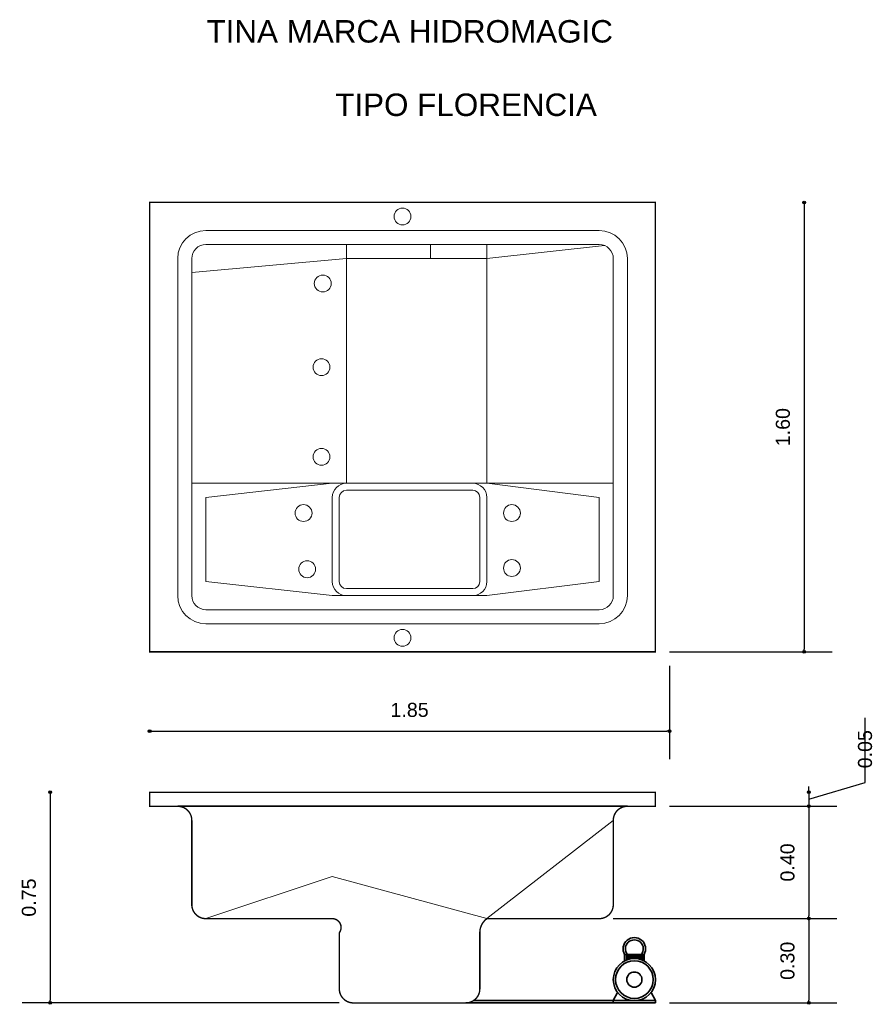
# Model space of a CAD drawing. Extents: x 170.9 to 173.94, y 181.86 to 185.36.
import ezdxf

# ---------------------------------------------------------------- set-up
doc = ezdxf.new("R2010")
doc.units = 0
doc.header["$MEASUREMENT"] = 0
doc.layers.add('CONTORNO', color=170, linetype='Continuous', lineweight=15)
for name, color, linetype, lineweight, plot in [('cotas', 3, 'Continuous', 13, False), ('muebles', 2, 'Continuous', 18, False), ('rotulos', 1, 'Continuous', 25, False), ('TRAZO', 7, 'Continuous', 35, False)]:
    doc.layers.add(name, color=color, linetype=linetype, lineweight=lineweight, plot=plot)
doc.styles.add('cotas', font='ARIAL.TTF')
doc.styles.add('rotulo', font='swissko.ttf')
doc.dimstyles.new('ISO-25', dxfattribs={"dimtxt": 2.4, "dimasz": 1, "dimexe": 1.25, "dimexo": 0.625, "dimtad": 1, "dimrnd": 0.0215, "dimtxsty": 'cotas', "dimblk": 'ORIGIN2', "dimcen": 1, "dimazin": 0, "dimtfac": 1, "dimtmove": 0, "dimatfit": 3, "dimldrblk": 'ORIGIN2', "dimfxl": 0, "dimlwe": 0, "dimarcsym": 0})

# ---------------------------------------------------------------- blocks, each defined once
blk = doc.blocks.new('_Origin2')
at = {"color": 0, "lineweight": -2}
blk.add_line((-0.5, 0), (-1, 0), dxfattribs=at)
for radius in [0.5, 0.25]:
    blk.add_circle((0, 0), radius, dxfattribs=at)
blk = doc.blocks.new('*D1')
at = {"color": 0, "linetype": 'ByBlock'}
for p, q in [((173.6892, 184.7021), (173.6892, 183.1221)), ((173.21, 183.1121), (173.7892, 183.1121))]:
    blk.add_line(p, q, dxfattribs=at)
at = {"layer": 'Defpoints', "color": 0, "linetype": 'ByBlock'}
for p in [(173.16, 184.7121), (173.16, 183.1121), (173.6892, 183.1121)]:
    blk.add_point(p, dxfattribs=at)
at = {"color": 0, "linetype": 'ByBlock', "xscale": 0.01, "yscale": 0.01, "zscale": 0.01}
for p, rotation in [((173.6892, 184.7121), 90), ((173.6892, 183.1121), 270)]:
    blk.add_blockref('_Origin2', p, dxfattribs=dict(at, rotation=rotation))
at = {"color": 0, "linetype": 'ByBlock', "insert": (173.6137, 183.9121), "char_height": 0.05, "attachment_point": 5, "rotation": 90, "style": 'cotas'}
blk.add_mtext('1.60', dxfattribs=at)
blk = doc.blocks.new('*D4')
at = {"color": 0, "linetype": 'ByBlock'}
for p, q in [((173.7056, 182.5521), (173.7056, 182.1721)), ((173.01, 182.1621), (173.8056, 182.1621))]:
    blk.add_line(p, q, dxfattribs=at)
at = {"layer": 'Defpoints', "color": 0, "linetype": 'ByBlock'}
for p in [(173.16, 182.5621), (172.96, 182.1621), (173.7056, 182.1621)]:
    blk.add_point(p, dxfattribs=at)
at = {"color": 0, "linetype": 'ByBlock', "xscale": 0.01, "yscale": 0.01, "zscale": 0.01}
for p, rotation in [((173.7056, 182.5621), 90), ((173.7056, 182.1621), 270)]:
    blk.add_blockref('_Origin2', p, dxfattribs=dict(at, rotation=rotation))
at = {"color": 0, "linetype": 'ByBlock', "insert": (173.63, 182.3621), "char_height": 0.05, "attachment_point": 5, "rotation": 90, "style": 'cotas'}
blk.add_mtext('0.40', dxfattribs=at)
blk = doc.blocks.new('*D3')
at = {"color": 0, "linetype": 'ByBlock'}
for p, q in [((173.7056, 182.1521), (173.7056, 181.8721)), ((173.21, 181.8621), (173.8056, 181.8621))]:
    blk.add_line(p, q, dxfattribs=at)
at = {"layer": 'Defpoints', "color": 0, "linetype": 'ByBlock'}
for p in [(172.96, 182.1621), (173.16, 181.8621), (173.7056, 181.8621)]:
    blk.add_point(p, dxfattribs=at)
at = {"color": 0, "linetype": 'ByBlock', "xscale": 0.01, "yscale": 0.01, "zscale": 0.01}
for p, rotation in [((173.7056, 182.1621), 90), ((173.7056, 181.8621), 270)]:
    blk.add_blockref('_Origin2', p, dxfattribs=dict(at, rotation=rotation))
at = {"color": 0, "linetype": 'ByBlock', "insert": (173.63, 182.0121), "char_height": 0.05, "attachment_point": 5, "rotation": 90, "style": 'cotas'}
blk.add_mtext('0.30', dxfattribs=at)
blk = doc.blocks.new('*D2')
at = {"color": 0, "linetype": 'ByBlock'}
for p, q in [((173.21, 183.0621), (173.21, 182.7296)), ((171.37, 182.8296), (173.2, 182.8296))]:
    blk.add_line(p, q, dxfattribs=at)
at = {"layer": 'Defpoints', "color": 0, "linetype": 'ByBlock'}
for p in [(171.36, 183.1121), (173.21, 183.1121), (173.21, 182.8296)]:
    blk.add_point(p, dxfattribs=at)
at = {"color": 0, "linetype": 'ByBlock', "xscale": 0.01, "yscale": 0.01, "zscale": 0.01, "rotation": 180}
blk.add_blockref('_Origin2', (171.36, 182.8296), dxfattribs=at)
at = {"color": 0, "linetype": 'ByBlock', "xscale": 0.01, "yscale": 0.01, "zscale": 0.01}
blk.add_blockref('_Origin2', (173.21, 182.8296), dxfattribs=at)
at = {"color": 0, "linetype": 'ByBlock', "insert": (172.285, 182.9051), "char_height": 0.05, "attachment_point": 5, "style": 'cotas'}
blk.add_mtext('1.85', dxfattribs=at)
blk = doc.blocks.new('*D5')
at = {"color": 0, "linetype": 'ByBlock'}
for p, q in [((171.0059, 182.6021), (171.0059, 181.8721)), ((172.035, 181.8621), (170.9059, 181.8621))]:
    blk.add_line(p, q, dxfattribs=at)
at = {"layer": 'Defpoints', "color": 0, "linetype": 'ByBlock'}
for p in [(171.36, 182.6121), (171.0059, 181.8621), (172.085, 181.8621)]:
    blk.add_point(p, dxfattribs=at)
at = {"color": 0, "linetype": 'ByBlock', "xscale": 0.01, "yscale": 0.01, "zscale": 0.01}
for p, rotation in [((171.0059, 182.6121), 90), ((171.0059, 181.8621), 270)]:
    blk.add_blockref('_Origin2', p, dxfattribs=dict(at, rotation=rotation))
at = {"color": 0, "linetype": 'ByBlock', "insert": (170.9303, 182.2371), "char_height": 0.05, "attachment_point": 5, "rotation": 90, "style": 'cotas'}
blk.add_mtext('0.75', dxfattribs=at)
blk = doc.blocks.new('*D6')
at = {"color": 0, "linetype": 'ByBlock'}
for p, q in [((173.9061, 182.6473), (173.9061, 182.8775)), ((173.7056, 182.5871), (173.9061, 182.6473)), ((173.7056, 182.6221), (173.7056, 182.6321)), ((173.7056, 182.6121), (173.7056, 182.5621)), ((173.7056, 182.6121), (173.7056, 182.5621)), ((173.21, 182.5621), (173.8056, 182.5621)), ((173.7056, 182.5521), (173.7056, 182.5421))]:
    blk.add_line(p, q, dxfattribs=at)
at = {"layer": 'Defpoints', "color": 0, "linetype": 'ByBlock'}
for p in [(173.16, 182.6121), (173.16, 182.5621), (173.7056, 182.5621)]:
    blk.add_point(p, dxfattribs=at)
at = {"color": 0, "linetype": 'ByBlock', "xscale": 0.01, "yscale": 0.01, "zscale": 0.01}
for p, rotation in [((173.7056, 182.6121), 270), ((173.7056, 182.5621), 90)]:
    blk.add_blockref('_Origin2', p, dxfattribs=dict(at, rotation=rotation))
at = {"color": 0, "linetype": 'ByBlock', "insert": (173.9061, 182.6973), "char_height": 0.05, "attachment_point": 4, "rotation": 90, "style": 'cotas'}
blk.add_mtext('0.05', dxfattribs=at)

msp = doc.modelspace()

# ---------------------------------------------------------------- linework, layer by layer
at = {"layer": 'CONTORNO'}
for p, q in [((172.56, 182.1621), (173.01, 182.5121)), ((171.56, 182.1621), (172.01, 182.3121)), ((172.01, 182.3121), (172.56, 182.1621))]:
    msp.add_line(p, q, dxfattribs=at)
at = {"layer": 'CONTORNO', "const_width": 0.005}
for points in [[(173.16, 183.1121), (173.16, 184.7121), (171.36, 184.7121), (171.36, 183.1121), (173.16, 183.1121)], [(172.035, 182.1121), (172.035, 181.9121)]]:
    msp.add_lwpolyline(points, dxfattribs=at)
for points in [[(173.06, 182.5621), (173.16, 182.5621), (173.16, 182.6121), (171.36, 182.6121), (171.36, 182.5621), (171.46, 182.5621, -0.414214), (171.51, 182.5121), (171.51, 182.2121, 0.414214), (171.56, 182.1621), (172.01, 182.1621, -0.618034), (172.035, 182.1121)], [(172.085, 181.8621), (172.485, 181.8621, 0.414214), (172.535, 181.9121), (172.535, 182.1121, -0.236068), (172.56, 182.1621), (172.96, 182.1621, 0.414214), (173.01, 182.2121), (173.01, 182.5121, -0.414214), (173.06, 182.5621, -1.2924)], [(172.035, 181.9121, 0.414214), (172.085, 181.8621)]]:
    msp.add_lwpolyline(points, format="xyb", dxfattribs=at)
at = {"layer": 'muebles'}
for p, q in [((171.56, 184.6121), (172.96, 184.6121)), ((171.56, 184.5621), (172.96, 184.5621)), ((172.06, 183.7121), (172.06, 184.5621)), ((172.36, 184.5121), (172.36, 184.5621)), ((172.56, 183.7121), (172.56, 184.5621)), ((172.56, 184.5121), (172.9784, 184.5586)), ((171.46, 183.3121), (171.46, 184.5121)), ((171.51, 184.4621), (172.06, 184.5121)), ((171.51, 183.3121), (171.51, 184.5121)), ((172.06, 184.5121), (172.56, 184.5121)), ((173.01, 183.3121), (173.01, 184.5121)), ((173.06, 183.3121), (173.06, 184.5121)), ((171.51, 183.7121), (173.01, 183.7121)), ((171.56, 183.6621), (172.01, 183.7121)), ((172.56, 183.7121), (172.96, 183.6621)), ((171.56, 183.3621), (171.56, 183.6621)), ((172.01, 183.3621), (172.01, 183.6621)), ((172.035, 183.3621), (172.035, 183.6621)), ((172.06, 183.6871), (172.51, 183.6871)), ((172.535, 183.3621), (172.535, 183.6621)), ((172.56, 183.3621), (172.56, 183.6621)), ((172.96, 183.3621), (172.96, 183.6621)), ((172.01, 183.3121), (171.56, 183.3621)), ((172.96, 183.3621), (172.56, 183.3121)), ((172.01, 183.3121), (172.56, 183.3121)), ((172.06, 183.3371), (172.51, 183.3371)), ((171.56, 183.2621), (172.96, 183.2621)), ((171.56, 183.2121), (172.96, 183.2121))]:
    msp.add_line(p, q, dxfattribs=at)
for centre in [(172.26, 184.6621), (171.976, 184.4236), (171.9717, 184.1256), (171.9717, 183.8063), (171.9078, 183.6062), (172.6493, 183.6062), (171.9206, 183.4061), (172.6493, 183.4104), (172.26, 183.1621)]:
    msp.add_circle(centre, 0.03, dxfattribs=at)
for centre, radius, start, end in [((171.56, 184.5121), 0.1, 90, 180), ((172.96, 184.5121), 0.1, 0, 90), ((171.56, 184.5121), 0.05, 90, 180), ((172.96, 184.5121), 0.05, 0, 90), ((172.06, 183.6621), 0.05, 90, 180), ((172.51, 183.6621), 0.05, 0, 90), ((172.06, 183.6621), 0.025, 90, 180), ((172.51, 183.6621), 0.025, 0, 90), ((172.06, 183.3621), 0.05, 180, 270), ((172.06, 183.3621), 0.025, 180, 270), ((172.51, 183.3621), 0.05, 270, 0), ((172.51, 183.3621), 0.025, 270, 0), ((171.56, 183.3121), 0.1, 180, 270), ((171.56, 183.3121), 0.05, 180, 270), ((172.96, 183.3121), 0.05, 270, 0), ((172.96, 183.3121), 0.1, 270, 0)]:
    msp.add_arc(centre, radius, start, end, dxfattribs=at)
at = {"layer": 'TRAZO'}
for p, q in [((171.46, 182.5621), (173.06, 182.5621)), ((173.0504, 182.0346), (173.1197, 182.0346)), ((173.0504, 182.0346), (173.0504, 182.0117)), ((173.0567, 182.0346), (173.0567, 182.0145)), ((173.0567, 182.0346), (173.0567, 182.0145)), ((173.0627, 182.0346), (173.0627, 182.0167)), ((173.0687, 182.0346), (173.0687, 182.0183)), ((173.0747, 182.0346), (173.0747, 182.0194)), ((173.0807, 182.0346), (173.0807, 182.02)), ((173.0807, 182.0346), (173.0807, 182.02)), ((173.0867, 182.0346), (173.0867, 182.0201)), ((173.0927, 182.0346), (173.0927, 182.0197)), ((173.0987, 182.0346), (173.0987, 182.0189)), ((173.1047, 182.0346), (173.1047, 182.0175)), ((173.1107, 182.0346), (173.1107, 182.0156)), ((173.1167, 182.0346), (173.1167, 182.0131)), ((173.1197, 182.0346), (173.1197, 182.0117)), ((172.5122, 181.8701), (173.16, 181.8701)), ((173.01, 181.8701), (173.0255, 181.8995)), ((173.01, 181.8701), (173.01, 181.8621)), ((173.16, 181.8701), (173.1445, 181.8995)), ((173.16, 181.8701), (173.16, 181.8621)), ((172.485, 181.8621), (173.16, 181.8621)), ((173.01, 181.8621), (173.16, 181.8621))]:
    msp.add_line(p, q, dxfattribs=at)
for radius in [0.075, 0.067, 0.027]:
    msp.add_circle((173.085, 181.9451), radius, dxfattribs=at)
for radius, start, end in [(0.04, 330, 210), (0.032, 321.3178, 218.6822)]:
    msp.add_arc((173.085, 182.0546), radius, start, end, dxfattribs=at)

# ---------------------------------------------------------------- texts
at = {"layer": 'rotulos', "style": 'rotulo'}
for s, p in [('TINA MARCA HIDROMAGIC', (171.5622, 185.2813)), ('TIPO FLORENCIA', (172.0203, 185.0198))]:
    msp.add_text(s, height=0.08, dxfattribs=at).set_placement(p)

# ---------------------------------------------------------------- dimensions: what is measured, and where the dimension line sits
at = {"layer": 'cotas'}
for base, p1, p2, picture, middle in [((173.6892, 183.1121), (173.16, 184.7121), (173.16, 183.1121), '*D1', (173.6137, 183.9121)), ((173.7056, 182.5621), (173.16, 182.6121), (173.16, 182.5621), '*D6', (173.9061, 182.6973)), ((171.0059, 181.8621), (171.36, 182.6121), (172.085, 181.8621), '*D5', (170.9303, 182.2371)), ((173.7056, 182.1621), (173.16, 182.5621), (172.96, 182.1621), '*D4', (173.63, 182.3621)), ((173.7056, 181.8621), (172.96, 182.1621), (173.16, 181.8621), '*D3', (173.63, 182.0121))]:
    dim = msp.add_linear_dim(base=base, p1=p1, p2=p2, angle=90, dimstyle='ISO-25', override={"dimtxt": 0.05, "dimasz": 0.01, "dimexe": 0.1, "dimexo": 0.05, "dimgap": 0.05, "dimrnd": 0.0005, "dimzin": 1, "dimblk1": 'Origin2', "dimblk2": 'Origin2', "dimsah": 1, "dimse1": 1, "dimtmove": 1}, dxfattribs=at)
    dim.commit()
    dim.dimension.update_dxf_attribs({"geometry": picture, "text_midpoint": middle})
dim = msp.add_linear_dim(base=(173.21, 182.8296), p1=(171.36, 183.1121), p2=(173.21, 183.1121), dimstyle='ISO-25', override={"dimtxt": 0.05, "dimasz": 0.01, "dimexe": 0.1, "dimexo": 0.05, "dimgap": 0.05, "dimrnd": 0.0005, "dimzin": 1, "dimblk1": 'Origin2', "dimblk2": 'Origin2', "dimsah": 1, "dimse1": 1, "dimtmove": 1}, dxfattribs=at)
dim.commit()
dim.dimension.update_dxf_attribs({"geometry": '*D2', "text_midpoint": (172.285, 182.9051)})

doc.saveas('drawing.dxf')
